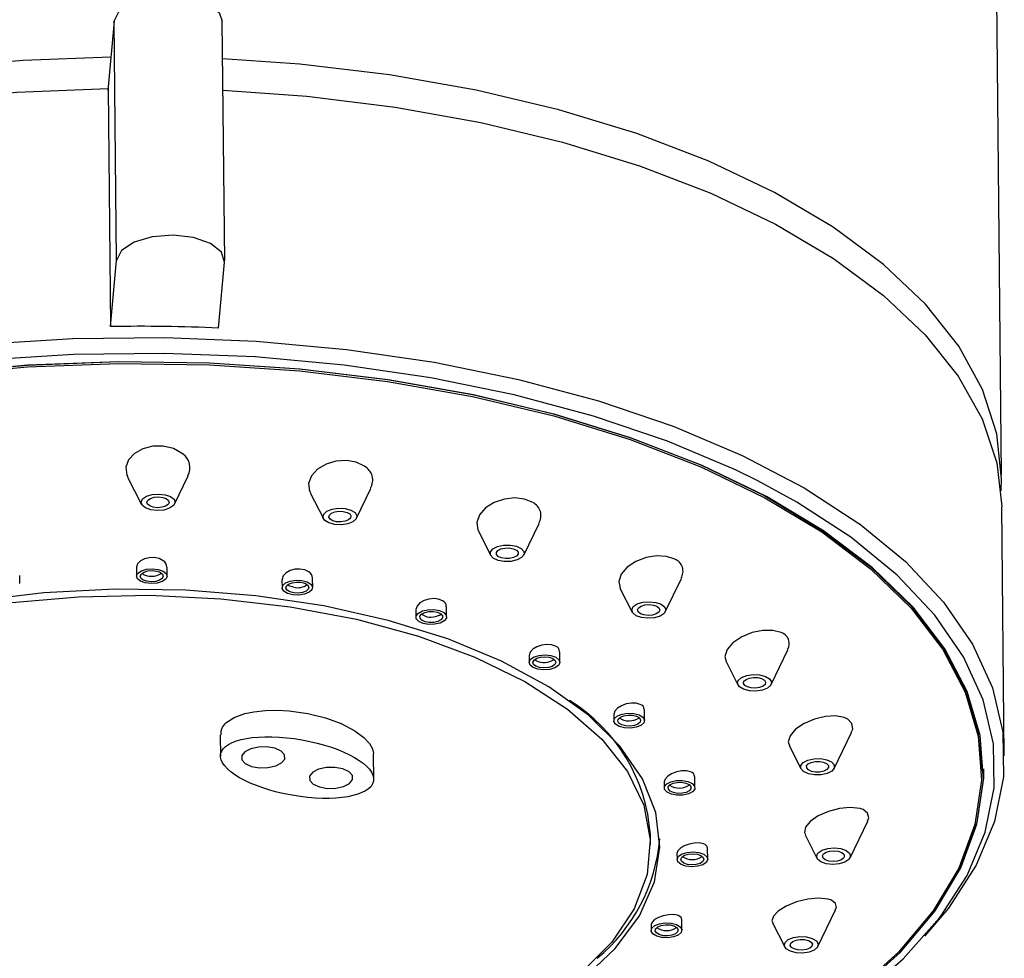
# Model space of a CAD drawing. Header units: millimetres. Extents: x 257.87 to 258.14, y 332.18 to 333.7.
# Tile 7 of 7: x 258.0418 to 258.0782, y 333.6342 to 333.6689. Entities that reach past the tile are written whole.
import ezdxf

# ---------------------------------------------------------------- set-up
doc = ezdxf.new("R2010")
doc.units = ezdxf.units.MM
doc.layers.add('SANINDUSA', color=3, linetype='Continuous')

msp = doc.modelspace()

# ---------------------------------------------------------------- linework, layer by layer
at = {"layer": 'SANINDUSA', "linetype": 'Continuous'}
for p, q in [((258.0780803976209, 333.6520816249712), (258.0778055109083, 333.679391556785)), ((258.0452588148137, 333.6688882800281), (258.0450235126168, 333.6663125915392)), ((258.0453480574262, 333.6600221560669), (258.0452588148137, 333.6688882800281)), ((258.0493459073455, 333.6600144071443), (258.0492566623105, 333.6688805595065)), ((258.0450365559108, 333.6663948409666), (258.045125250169, 333.6575831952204)), ((258.045125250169, 333.6575831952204), (258.0453480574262, 333.6600221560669)), ((258.0491211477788, 333.6575274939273), (258.0493439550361, 333.6599664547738)), ((258.0457539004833, 333.652014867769), (258.0462683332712, 333.6510038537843)), ((258.0474922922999, 333.6510162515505), (258.047996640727, 333.6520588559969)), ((258.0542207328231, 333.6504881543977), (258.0547552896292, 333.6515932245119)), ((258.0525090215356, 333.6514344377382), (258.0529967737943, 333.6504758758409)), ((258.0781848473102, 333.6417050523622), (258.0780920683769, 333.650922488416)), ((258.0587212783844, 333.6500326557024), (258.0591874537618, 333.6491165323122)), ((258.0604114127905, 333.649128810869), (258.0609772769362, 333.6502986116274)), ((258.0460793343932, 333.6486542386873), (258.0460824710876, 333.6483422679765)), ((258.0472161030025, 333.6483537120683), (258.0472128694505, 333.648675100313)), ((258.0417681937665, 333.6480821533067), (258.041765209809, 333.6483783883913)), ((258.0514640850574, 333.6482068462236), (258.0514669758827, 333.6479196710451)), ((258.0526006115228, 333.6479311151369), (258.0525971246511, 333.6482772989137)), ((258.0656424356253, 333.6470307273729), (258.0662384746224, 333.648262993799)), ((258.0639682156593, 333.6479033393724), (258.0644184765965, 333.6470184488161)), ((258.0575547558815, 333.6468433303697), (258.0575510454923, 333.6472121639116)), ((258.0564184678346, 333.6470960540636), (258.0564211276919, 333.6468318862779)), ((258.0606048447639, 333.6453975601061), (258.0606073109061, 333.6451528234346)), ((258.0617409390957, 333.6451642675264), (258.0617370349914, 333.6455522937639)), ((258.0695573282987, 333.6443369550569), (258.0701799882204, 333.6456241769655)), ((258.0608582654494, 333.6452248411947), (258.0608056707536, 333.6452590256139)), ((258.0678931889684, 333.6451897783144), (258.06833336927, 333.6443246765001)), ((258.0637379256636, 333.6432271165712), (258.0637402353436, 333.6429971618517)), ((258.0648738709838, 333.6430086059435), (258.0648698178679, 333.643411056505)), ((258.0491809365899, 333.6424756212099), (258.049188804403, 333.6416933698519)), ((258.0718892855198, 333.641231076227), (258.0725324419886, 333.6425606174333)), ((258.0702281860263, 333.6420778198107), (258.070661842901, 333.6412259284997)), ((258.0548578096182, 333.64083792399), (258.0548485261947, 333.6417600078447)), ((258.0667400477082, 333.640522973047), (258.0667359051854, 333.6409340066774)), ((258.0773406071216, 333.6411448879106), (258.0773398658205, 333.6412185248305)), ((258.0656041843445, 333.6407327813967), (258.0656064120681, 333.6405115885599)), ((258.0724793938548, 333.6379245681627), (258.0731349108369, 333.6392796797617)), ((258.0650946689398, 333.6384127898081), (258.0650909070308, 333.6387861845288)), ((258.0708143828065, 333.6387790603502), (258.0712554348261, 333.6379122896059)), ((258.0660764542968, 333.6380846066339), (258.066078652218, 333.6378655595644)), ((258.0672122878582, 333.6378769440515), (258.0672081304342, 333.6382901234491)), ((258.0712874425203, 333.6346429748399), (258.071945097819, 333.6360024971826)), ((258.0651225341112, 333.6354631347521), (258.0651247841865, 333.6352394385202)), ((258.0662584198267, 333.6352508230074), (258.0662542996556, 333.6356594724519)), ((258.0696116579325, 333.6355186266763), (258.0700634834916, 333.6346306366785))]:
    msp.add_line(p, q, dxfattribs=at)
at = {"layer": 'SANINDUSA', "linetype": 'Continuous', "flags": 128}
for points in [[(258.0452588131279, 333.6688882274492), (258.0454448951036, 333.669258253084), (258.0459068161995, 333.6695677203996), (258.0465742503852, 333.6697694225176), (258.0473455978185, 333.6698328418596), (258.0481034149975, 333.669748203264), (258.0487323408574, 333.6695283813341), (258.0491366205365, 333.6692068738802), (258.0492566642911, 333.6688805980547)], [(258.0451370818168, 333.6675557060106), (258.0418913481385, 333.6674300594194), (258.0385119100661, 333.6671277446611), (258.0352110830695, 333.6666544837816), (258.0320255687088, 333.6660156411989), (258.0289907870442, 333.6652181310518), (258.0261404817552, 333.6642710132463), (258.0235063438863, 333.6631846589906), (258.0211176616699, 333.6619712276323), (258.0190009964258, 333.660644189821), (258.0171798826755, 333.6592183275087), (258.0156745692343, 333.6577094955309), (258.014501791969, 333.6561345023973), (258.0136745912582, 333.6545107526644), (258.0132021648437, 333.652856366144), (258.0130897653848, 333.6511897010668), (258.0131113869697, 333.6508480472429)], [(258.078064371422, 333.6515019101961), (258.0780806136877, 333.6519519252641), (258.0779112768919, 333.6536152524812), (258.077382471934, 333.6552579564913), (258.0765000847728, 333.6568616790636), (258.0752739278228, 333.6584085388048), (258.0737176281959, 333.6598814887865), (258.0718484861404, 333.6612640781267), (258.0696873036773, 333.6625409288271), (258.0672580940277, 333.6636978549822), (258.0645878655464, 333.6647219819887), (258.0617063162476, 333.6656018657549), (258.0586454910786, 333.6663278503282), (258.0554394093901, 333.6668917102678), (258.0521237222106, 333.6672873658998), (258.0492706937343, 333.6674868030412)], [(258.0130953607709, 333.6502682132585), (258.0132322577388, 333.6517980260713), (258.0137194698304, 333.6534341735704), (258.0145538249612, 333.6550393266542), (258.0157262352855, 333.6565961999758), (258.017223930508, 333.6580877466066), (258.0190306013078, 333.6594976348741), (258.021126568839, 333.66081048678), (258.0234890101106, 333.6620122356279), (258.0260921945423, 333.6630895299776), (258.0289077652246, 333.6640308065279), (258.0319050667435, 333.6648256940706), (258.0350514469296, 333.6654657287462), (258.0383126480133, 333.665943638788), (258.041653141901, 333.6662545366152), (258.0450365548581, 333.666394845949)], [(258.0492823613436, 333.6663276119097), (258.0523816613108, 333.6661050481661), (258.0556569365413, 333.6657018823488), (258.0588226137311, 333.6651343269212), (258.0618442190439, 333.6644083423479), (258.0646888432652, 333.6635320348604), (258.0673254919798, 333.6625147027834), (258.0697254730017, 333.6613676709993), (258.0718626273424, 333.6601033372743), (258.0737136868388, 333.6587352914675), (258.0752584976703, 333.6572786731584), (258.0764802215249, 333.6557493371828), (258.0773655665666, 333.6541638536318), (258.0779048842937, 333.652539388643), (258.0780920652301, 333.6509224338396)], [(258.0493439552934, 333.6599664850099), (258.0492258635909, 333.6603406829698), (258.0488215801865, 333.6606621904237), (258.0481926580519, 333.6608820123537), (258.0474348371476, 333.6609666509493), (258.0466634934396, 333.6609033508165), (258.0459960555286, 333.6607016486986), (258.045534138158, 333.6603921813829), (258.0453480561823, 333.6600221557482)], [(258.0176461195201, 333.6491527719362), (258.0182912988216, 333.64967061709), (258.0202688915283, 333.6510319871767), (258.022524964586, 333.6522874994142), (258.0250348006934, 333.6534235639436), (258.0277709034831, 333.6544276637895), (258.0307032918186, 333.655288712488), (258.033799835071, 333.6559974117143), (258.0370266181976, 333.6565458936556), (258.0403482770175, 333.6569281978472), (258.0437284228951, 333.657140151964), (258.0471300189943, 333.6571794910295), (258.0505158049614, 333.6570456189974), (258.0538486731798, 333.6567400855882), (258.0570921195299, 333.6562662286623), (258.0602106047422, 333.6556292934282), (258.0631699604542, 333.6548361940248), (258.065937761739, 333.6538956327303), (258.0684836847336, 333.6528178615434), (258.0707798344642, 333.6516149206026), (258.0728010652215, 333.650299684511), (258.0728113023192, 333.6502921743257)], [(258.0690722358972, 333.6518708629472), (258.068241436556, 333.652277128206), (258.0657230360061, 333.6533432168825), (258.062985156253, 333.6542735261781), (258.0600577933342, 333.6550580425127), (258.0569730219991, 333.6556881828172), (258.0537646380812, 333.6561569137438), (258.05046779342, 333.6564591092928), (258.0471186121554, 333.6565915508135), (258.0437537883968, 333.6565526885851), (258.0404101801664, 333.6563429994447), (258.0371244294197, 333.6559648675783), (258.0339325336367, 333.6554222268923), (258.0308694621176, 333.6547212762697), (258.0279687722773, 333.6538694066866), (258.0252622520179, 333.6528762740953), (258.0227795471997, 333.6517524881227), (258.0210461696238, 333.6508109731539)], [(258.0727351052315, 333.6329858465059), (258.0743453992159, 333.6344419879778), (258.0756310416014, 333.635970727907), (258.0765774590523, 333.6375546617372), (258.0771739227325, 333.6391759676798), (258.0774136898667, 333.64081610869), (258.0772940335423, 333.6424566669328), (258.076816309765, 333.6440789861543), (258.0759859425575, 333.6456647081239), (258.0748123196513, 333.6471958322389), (258.0733087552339, 333.6486550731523), (258.0714922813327, 333.6500257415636), (258.0693834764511, 333.6512924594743), (258.0670062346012, 333.6524408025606), (258.0643874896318, 333.653457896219), (258.0615569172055, 333.65433193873), (258.0585465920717, 333.6550532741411), (258.0553906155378, 333.6556136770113), (258.0521247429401, 333.6560067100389), (258.048785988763, 333.6562280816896), (258.0454121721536, 333.6562750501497), (258.0420415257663, 333.6561473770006), (258.0387122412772, 333.6558461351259)], [(258.0387288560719, 333.6558621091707), (258.0420499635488, 333.6561625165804), (258.0454123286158, 333.6562899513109), (258.048777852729, 333.6562431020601), (258.0521084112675, 333.6560223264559), (258.0553662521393, 333.6556302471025), (258.0585144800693, 333.6550711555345), (258.0615174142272, 333.6543516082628), (258.0643410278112, 333.653479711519), (258.066953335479, 333.6524651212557), (258.0693247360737, 333.6513196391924), (258.0714283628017, 333.6500560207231), (258.0732403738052, 333.648688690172), (258.0747402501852, 333.6472330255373), (258.0759109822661, 333.6457057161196), (258.0767393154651, 333.6441239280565), (258.0772158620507, 333.6425055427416), (258.0773398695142, 333.6412185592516)], [(258.0387295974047, 333.6557884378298), (258.0420507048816, 333.6560888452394), (258.0454130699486, 333.65621627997), (258.0487785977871, 333.6561694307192), (258.0521091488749, 333.6559486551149), (258.0553669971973, 333.6555565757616), (258.0585152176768, 333.6549974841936), (258.0615181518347, 333.6542779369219), (258.0643417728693, 333.6534060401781), (258.066954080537, 333.6523914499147), (258.0693254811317, 333.6512459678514), (258.0714291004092, 333.6499823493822), (258.0732411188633, 333.648615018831), (258.0747409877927, 333.6471593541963), (258.0759117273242, 333.6456320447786), (258.0767400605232, 333.6440502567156), (258.0772166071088, 333.6424318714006), (258.0773359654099, 333.6407953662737), (258.0770967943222, 333.6391591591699), (258.0765017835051, 333.6375419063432), (258.075557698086, 333.6359618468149), (258.0742752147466, 333.6344368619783), (258.0726688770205, 333.6329842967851)], [(258.047805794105, 333.6528616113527), (258.0474523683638, 333.6530687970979), (258.0470737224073, 333.6531573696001), (258.0466840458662, 333.6531522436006), (258.0463197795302, 333.6530602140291), (258.0460122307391, 333.6528905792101), (258.0457916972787, 333.6526565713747), (258.0456876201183, 333.6523786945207), (258.0457216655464, 333.6520877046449), (258.0457653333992, 333.65202142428)], [(258.0545175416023, 333.6524149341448), (258.0542134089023, 333.6525614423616), (258.0538455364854, 333.6526259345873), (258.053460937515, 333.6526013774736), (258.0530947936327, 333.652492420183), (258.0527805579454, 333.6523069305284), (258.0525537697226, 333.6520592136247), (258.0524481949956, 333.6517740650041), (258.0524851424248, 333.6514868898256), (258.0525184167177, 333.6514399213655)], [(258.0758388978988, 333.6357647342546), (258.0768076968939, 333.6372730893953), (258.0774811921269, 333.6388816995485), (258.0778063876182, 333.640513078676), (258.0777797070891, 333.6421494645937), (258.077401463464, 333.6437727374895), (258.0766757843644, 333.6453651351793), (258.0756106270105, 333.6469093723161), (258.0742176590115, 333.6483884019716), (258.0725121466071, 333.6497861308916), (258.0705127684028, 333.6510870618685), (258.0690722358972, 333.6518708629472)], [(258.046851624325, 333.6507758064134), (258.0466130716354, 333.650802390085), (258.0464150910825, 333.6508716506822), (258.0462878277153, 333.6509728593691), (258.0462506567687, 333.6510906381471), (258.0463092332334, 333.651207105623), (258.0464546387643, 333.6513044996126), (258.0466647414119, 333.6513680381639), (258.0469075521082, 333.6513879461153), (258.0471461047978, 333.6513613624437), (258.0473440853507, 333.6512921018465), (258.0474713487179, 333.6511908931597), (258.0475085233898, 333.6510731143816), (258.0474499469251, 333.6509566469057), (258.0473045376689, 333.6508592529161), (258.0470944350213, 333.6507957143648), (258.046851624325, 333.6507758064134)], [(258.0468613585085, 333.6508823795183), (258.0467058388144, 333.6508996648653), (258.0465767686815, 333.650944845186), (258.0464938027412, 333.6510107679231), (258.0464695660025, 333.6510876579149), (258.0465077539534, 333.6511634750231), (258.0466025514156, 333.6512270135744), (258.0467395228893, 333.6512684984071), (258.0468978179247, 333.6512814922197), (258.0470533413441, 333.6512640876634), (258.0471824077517, 333.6512189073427), (258.0472653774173, 333.6511529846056), (258.0472896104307, 333.6510762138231), (258.0472514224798, 333.6510002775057), (258.0471566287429, 333.6509367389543), (258.0470196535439, 333.6508953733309), (258.0468613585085, 333.6508823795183)], [(258.0607393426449, 333.6510758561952), (258.0604374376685, 333.6511997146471), (258.060074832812, 333.6512419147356), (258.0596909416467, 333.6511987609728), (258.0593197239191, 333.6510731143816), (258.058998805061, 333.6508729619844), (258.0587691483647, 333.6506157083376), (258.0586667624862, 333.6503311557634), (258.0587092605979, 333.6500578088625), (258.0587265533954, 333.6500358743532)], [(258.0534182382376, 333.6502604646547), (258.0532029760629, 333.6503163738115), (258.0530493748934, 333.650408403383), (258.0529808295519, 333.6505226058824), (258.0530077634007, 333.6506415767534), (258.0531260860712, 333.6507471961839), (258.0533177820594, 333.65082337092), (258.0535536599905, 333.6508585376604), (258.0537978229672, 333.6508473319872), (258.0540130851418, 333.6507914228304), (258.0541666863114, 333.6506992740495), (258.0542352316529, 333.6505851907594), (258.0542082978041, 333.6504662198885), (258.0540899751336, 333.6503606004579), (258.0538982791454, 333.6502844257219), (258.0536624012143, 333.6502492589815), (258.0534182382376, 333.6502604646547)], [(258.0534843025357, 333.6503626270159), (258.0533439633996, 333.6503989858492), (258.0532438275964, 333.6504590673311), (258.0531991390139, 333.6505334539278), (258.0532167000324, 333.6506110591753), (258.0532938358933, 333.6506798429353), (258.0534188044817, 333.6507295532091), (258.0535725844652, 333.6507524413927), (258.0537317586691, 333.650745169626), (258.0538720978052, 333.6507086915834), (258.0539722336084, 333.6506487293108), (258.0540169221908, 333.6505742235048), (258.0539993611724, 333.6504967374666), (258.0539222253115, 333.6504278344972), (258.0537972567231, 333.6503782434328), (258.0536434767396, 333.6503552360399), (258.0534843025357, 333.6503626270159)], [(258.0728113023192, 333.6502921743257), (258.0745252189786, 333.6488866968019), (258.0759334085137, 333.6473915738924), (258.0770102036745, 333.6458304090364), (258.0777438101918, 333.644220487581), (258.0781261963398, 333.6425794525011), (258.078153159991, 333.6409253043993), (258.0778244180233, 333.639276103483), (258.0771435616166, 333.6376498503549), (258.0761180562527, 333.6360644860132), (258.0752375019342, 333.6350273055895)], [(258.0594600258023, 333.6489337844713), (258.0592827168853, 333.6490150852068), (258.05918396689, 333.6491238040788), (258.0591788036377, 333.6492431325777), (258.0592680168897, 333.6493551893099), (258.0594380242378, 333.6494426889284), (258.0596629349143, 333.6494923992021), (258.0599085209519, 333.6494968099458), (258.0601373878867, 333.6494552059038), (258.0603146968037, 333.6493739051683), (258.060413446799, 333.6492653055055), (258.0604186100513, 333.6491458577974), (258.0603293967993, 333.6490339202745), (258.0601593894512, 333.6489463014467), (258.0599344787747, 333.648896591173), (258.0596888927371, 333.6488921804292), (258.0594600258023, 333.6489337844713)], [(258.0595779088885, 333.6490245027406), (258.0594623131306, 333.6490775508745), (258.0593979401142, 333.6491483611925), (258.0593945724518, 333.6492262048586), (258.0594527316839, 333.6492992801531), (258.0595635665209, 333.6493562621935), (258.059710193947, 333.6493888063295), (258.0598702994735, 333.6493916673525), (258.0600195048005, 333.6493644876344), (258.0601351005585, 333.6493114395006), (258.0601994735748, 333.6492406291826), (258.0602028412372, 333.6491627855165), (258.0601446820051, 333.6490898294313), (258.0600338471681, 333.6490327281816), (258.059887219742, 333.6490003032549), (258.0597271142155, 333.6489974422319), (258.0595779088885, 333.6490245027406)], [(258.0470668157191, 333.6489207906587), (258.046919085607, 333.6489957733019), (258.0467401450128, 333.6490341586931), (258.0465524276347, 333.6490315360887), (258.0463762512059, 333.6489890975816), (258.0462290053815, 333.6489114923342), (258.0461262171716, 333.6488058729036), (258.0460807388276, 333.6486829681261), (258.0460851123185, 333.6486544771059)], [(258.0659927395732, 333.648978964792), (258.0656881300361, 333.6490791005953), (258.0653254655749, 333.6490986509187), (258.0649375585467, 333.6490358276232), (258.0645600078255, 333.6488930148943), (258.0642361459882, 333.6486799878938), (258.0640112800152, 333.6484193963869), (258.0639198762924, 333.6481452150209), (258.063970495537, 333.6479042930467)], [(258.0466241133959, 333.648072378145), (258.0464093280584, 333.6480963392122), (258.0462310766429, 333.6481586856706), (258.0461164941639, 333.6482497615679), (258.0460830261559, 333.6483558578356), (258.0461357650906, 333.6484607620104), (258.0462666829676, 333.6485483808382), (258.0464558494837, 333.6486056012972), (258.0466744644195, 333.6486236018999), (258.046889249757, 333.6485995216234), (258.0470675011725, 333.6485372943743), (258.0471820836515, 333.6484460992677), (258.0472155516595, 333.6483401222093), (258.0471628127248, 333.6482352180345), (258.0470318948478, 333.6481474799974), (258.0468427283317, 333.6480903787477), (258.0466241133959, 333.648072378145)], [(258.0524531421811, 333.6485126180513), (258.0523071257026, 333.6485803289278), (258.0521304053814, 333.6486112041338), (258.051944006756, 333.6486016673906), (258.0517670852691, 333.6485532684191), (258.0516175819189, 333.6484704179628), (258.0515124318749, 333.6483607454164), (258.0514656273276, 333.6482361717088), (258.0514700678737, 333.6482070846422)], [(258.0466303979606, 333.6481411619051), (258.0464692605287, 333.6481591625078), (258.0463355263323, 333.6482060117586), (258.0462495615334, 333.6482743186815), (258.0462244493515, 333.6483539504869), (258.046264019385, 333.648432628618), (258.046362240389, 333.6484983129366), (258.0465041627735, 333.6485412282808), (258.0466681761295, 333.6485546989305), (258.0468293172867, 333.6485366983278), (258.0469630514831, 333.6484899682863), (258.047049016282, 333.6484216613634), (258.0470741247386, 333.648342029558), (258.0470345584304, 333.6482633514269), (258.0469363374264, 333.648197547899), (258.0467944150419, 333.6481546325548), (258.0466303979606, 333.6481411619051)], [(258.0518629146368, 333.6476612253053), (258.0516690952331, 333.6477115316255), (258.0515308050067, 333.6477945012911), (258.051469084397, 333.6478972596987), (258.0514933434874, 333.64800442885), (258.0515998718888, 333.6480994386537), (258.0517724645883, 333.6481681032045), (258.0519848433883, 333.6481996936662), (258.0522046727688, 333.6481895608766), (258.0523984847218, 333.6481392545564), (258.0525367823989, 333.6480564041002), (258.052598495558, 333.6479535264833), (258.0525742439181, 333.6478464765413), (258.0524677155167, 333.6477513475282), (258.0522951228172, 333.6476828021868), (258.0520827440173, 333.647651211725), (258.0518629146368, 333.6476612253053)], [(258.0625808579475, 333.6334234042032), (258.0637953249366, 333.634570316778), (258.0646871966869, 333.6357833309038), (258.0652405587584, 333.6370408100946), (258.0654455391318, 333.6383202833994), (258.0652984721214, 333.6395989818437), (258.0648019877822, 333.6408540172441), (258.0639649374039, 333.6420630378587), (258.0628022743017, 333.6432044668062), (258.0613347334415, 333.6442578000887), (258.0595885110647, 333.645204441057), (258.0575947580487, 333.646027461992), (258.0553890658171, 333.6467120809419), (258.0530107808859, 333.6472461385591), (258.0505023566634, 333.6476200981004), (258.0479085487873, 333.6478272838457), (258.0452756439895, 333.6478640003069), (258.0426506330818, 333.6477295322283), (258.040080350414, 333.6474263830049)], [(258.0519055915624, 333.6477272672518), (258.0517601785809, 333.6477649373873), (258.0516564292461, 333.6478271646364), (258.0516101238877, 333.6479042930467), (258.0516283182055, 333.6479846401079), (258.0517082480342, 333.6480560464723), (258.0518377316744, 333.6481074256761), (258.051997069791, 333.6481311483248), (258.0521619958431, 333.6481236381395), (258.052307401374, 333.6480858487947), (258.0524111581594, 333.6480237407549), (258.0524574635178, 333.6479464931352), (258.0524392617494, 333.6478661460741), (258.0523593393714, 333.6477948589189), (258.0522298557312, 333.6477433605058), (258.0520705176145, 333.6477196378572), (258.0519055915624, 333.6477272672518)], [(258.0519034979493, 333.6479355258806), (258.0517580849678, 333.6479733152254), (258.0516653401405, 333.6480258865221)], [(258.0413244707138, 333.6473624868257), (258.0439351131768, 333.6475880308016), (258.046578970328, 333.6476390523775), (258.0492067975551, 333.6475145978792), (258.0517696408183, 333.6472169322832), (258.054219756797, 333.6467515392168), (258.0565115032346, 333.6461272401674), (258.0586021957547, 333.6453557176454), (258.0604528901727, 333.644451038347), (258.0620291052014, 333.6434303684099), (258.0633014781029, 333.6423125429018), (258.0642463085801, 333.6411185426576), (258.0648460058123, 333.6398703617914), (258.0650893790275, 333.6385914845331), (258.0649719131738, 333.6373056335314), (258.0644957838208, 333.6360367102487), (258.0636698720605, 333.6348084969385), (258.0625095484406, 333.6336437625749)], [(258.0574051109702, 333.6474361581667), (258.0572588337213, 333.6474950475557), (258.0570829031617, 333.6475168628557), (258.0568968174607, 333.6474993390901), (258.0567190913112, 333.6474440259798), (258.056568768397, 333.6473558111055), (258.056464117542, 333.6472431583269), (258.056419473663, 333.647119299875), (258.056423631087, 333.6470964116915)], [(258.0566830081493, 333.6466028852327), (258.0565233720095, 333.6466760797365), (258.0564344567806, 333.6467738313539), (258.0564298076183, 333.6468813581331), (258.0565101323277, 333.6469822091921), (258.0566631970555, 333.6470610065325), (258.0568657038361, 333.6471058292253), (258.0570868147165, 333.6471097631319), (258.0572928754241, 333.647072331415), (258.0574525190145, 333.6469991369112), (258.0575414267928, 333.6469012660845), (258.0575460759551, 333.6467937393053), (258.0574657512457, 333.6466930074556), (258.0573126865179, 333.6466140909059), (258.0571101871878, 333.6465693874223), (258.0568890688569, 333.6465653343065), (258.0566830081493, 333.6466028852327)], [(258.0645652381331, 333.646886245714), (258.064437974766, 333.6469874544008), (258.0644007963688, 333.6471052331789), (258.0644593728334, 333.6472217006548), (258.0646047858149, 333.6473190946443), (258.0648148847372, 333.6473826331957), (258.0650576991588, 333.647402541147), (258.0652962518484, 333.6473758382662), (258.065494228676, 333.6473066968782), (258.0656214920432, 333.6472054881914), (258.0656586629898, 333.6470877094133), (258.0656000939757, 333.6469712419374), (258.0654546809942, 333.6468738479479), (258.065244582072, 333.6468103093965), (258.0650017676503, 333.6467902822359), (258.0647632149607, 333.6468169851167), (258.0645652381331, 333.646886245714)], [(258.0647269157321, 333.6469593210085), (258.0646439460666, 333.6470253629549), (258.0646197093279, 333.6471021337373), (258.064657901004, 333.6471780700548), (258.0647526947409, 333.6472416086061), (258.0648896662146, 333.6472829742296), (258.06504796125, 333.6472959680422), (258.0652034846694, 333.6472786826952), (258.0653325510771, 333.6472335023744), (258.0654155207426, 333.6471675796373), (258.0654397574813, 333.6470906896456), (258.0654015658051, 333.6470147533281), (258.0653067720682, 333.6469513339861), (258.0651698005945, 333.6469098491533), (258.0650115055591, 333.6468968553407), (258.0648559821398, 333.646914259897), (258.0647269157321, 333.6469593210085)], [(258.0567591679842, 333.6466615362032), (258.0566393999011, 333.6467163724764), (258.056572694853, 333.6467898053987), (258.0565692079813, 333.6468703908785), (258.0566294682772, 333.6469460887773), (258.0567443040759, 333.6470052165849), (258.0568962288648, 333.6470388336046), (258.0570621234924, 333.6470418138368), (258.0572167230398, 333.6470136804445), (258.0573364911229, 333.646958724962), (258.057403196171, 333.6468854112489), (258.0574066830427, 333.6468047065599), (258.0573464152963, 333.6467291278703), (258.0572315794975, 333.6466700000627), (258.0570796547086, 333.6466363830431), (258.056913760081, 333.6466334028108), (258.0567591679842, 333.6466615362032)], [(258.0567570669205, 333.646869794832), (258.0566372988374, 333.6469246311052), (258.0566194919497, 333.6469379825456)], [(258.0699260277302, 333.6462630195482), (258.0696164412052, 333.6463418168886), (258.0692495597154, 333.64634157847), (258.0688540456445, 333.6462618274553), (258.0684700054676, 333.6461055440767), (258.0681466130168, 333.6458867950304), (258.0679307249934, 333.6456327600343), (258.0678514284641, 333.6453788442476), (258.0679018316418, 333.6451934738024)], [(258.0615881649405, 333.6457623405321), (258.0614404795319, 333.6458120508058), (258.0612640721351, 333.6458249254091), (258.0610771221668, 333.6457996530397), (258.0608983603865, 333.6457381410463), (258.0607482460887, 333.6456457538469), (258.0606459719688, 333.6455325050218), (258.060605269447, 333.6454124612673), (258.0606085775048, 333.6453977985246)], [(258.0607559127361, 333.6449692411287), (258.0606413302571, 333.6450604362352), (258.0606078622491, 333.6451665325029), (258.0606605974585, 333.6452713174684), (258.0607915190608, 333.6453590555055), (258.0609806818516, 333.6454162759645), (258.061199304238, 333.645434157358), (258.0614140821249, 333.6454101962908), (258.0615923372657, 333.6453478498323), (258.0617069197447, 333.6452567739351), (258.0617403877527, 333.6451506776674), (258.0616876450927, 333.6450457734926), (258.061556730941, 333.6449581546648), (258.0613675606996, 333.6449009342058), (258.0611489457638, 333.6448829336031), (258.0609341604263, 333.6449070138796), (258.0607559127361, 333.6449692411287)], [(258.0608603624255, 333.6450165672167), (258.0607743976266, 333.6450848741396), (258.06074928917, 333.645164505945), (258.0607888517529, 333.6452431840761), (258.0608870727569, 333.6453089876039), (258.0610289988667, 333.6453519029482), (258.061193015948, 333.6453653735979), (258.0613541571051, 333.6453473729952), (258.0614878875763, 333.6453006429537), (258.0615738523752, 333.6452322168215), (258.0615989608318, 333.6451527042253), (258.0615593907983, 333.6450740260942), (258.0614611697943, 333.6450082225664), (258.061319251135, 333.6449653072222), (258.0611552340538, 333.6449518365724), (258.0609940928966, 333.6449698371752), (258.0608603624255, 333.6450165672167)], [(258.068385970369, 333.6442572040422), (258.068317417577, 333.6443714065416), (258.0683443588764, 333.6444903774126), (258.0684626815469, 333.6445959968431), (258.0686543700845, 333.6446721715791), (258.0688902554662, 333.6447072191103), (258.0691344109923, 333.6446960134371), (258.0693496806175, 333.6446401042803), (258.0695032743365, 333.6445480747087), (258.0695718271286, 333.6444338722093), (258.0695448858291, 333.6443149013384), (258.0694265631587, 333.6442094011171), (258.0692348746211, 333.6441331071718), (258.0689989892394, 333.6440980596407), (258.0687548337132, 333.6441092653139), (258.068539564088, 333.6441651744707), (258.068385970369, 333.6442572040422)], [(258.0685804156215, 333.6443078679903), (258.068535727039, 333.644382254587), (258.0685532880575, 333.6444598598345), (258.068630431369, 333.6445286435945), (258.0687553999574, 333.6445783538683), (258.0689091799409, 333.6446012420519), (258.0690683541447, 333.6445939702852), (258.0692086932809, 333.6445574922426), (258.0693088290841, 333.6444974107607), (258.0693535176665, 333.644423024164), (258.069335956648, 333.6443454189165), (258.0692588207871, 333.6442766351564), (258.0691338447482, 333.6442269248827), (258.0689800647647, 333.6442040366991), (258.0688208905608, 333.6442113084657), (258.0686805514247, 333.6442477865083), (258.0685804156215, 333.6443078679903)], [(258.0647180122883, 333.6436046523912), (258.0645682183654, 333.6436456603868), (258.0643902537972, 333.6436504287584), (258.0642015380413, 333.6436185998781), (258.0640218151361, 333.6435523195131), (258.0638729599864, 333.6434582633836), (258.0637742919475, 333.6433476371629), (258.06373800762, 333.6432343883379), (258.0637399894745, 333.6432272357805)], [(258.0493864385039, 333.6429163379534), (258.0496927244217, 333.6431210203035), (258.0500871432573, 333.6432639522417), (258.050420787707, 333.6433335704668), (258.0508597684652, 333.6433795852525), (258.0512996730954, 333.6433864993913), (258.0517323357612, 333.6433615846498), (258.0524240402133, 333.6432626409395), (258.0530690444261, 333.6431034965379), (258.0536552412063, 333.6428911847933), (258.0541609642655, 333.6426305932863), (258.054497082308, 333.6423823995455), (258.0547009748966, 333.6421590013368), (258.0548080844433, 333.641964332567), (258.0548470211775, 333.6417952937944), (258.0548391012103, 333.6417606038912)], [(258.0638040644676, 333.6428718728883), (258.0637423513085, 333.6429747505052), (258.0637666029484, 333.6430818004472), (258.0638731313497, 333.6431769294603), (258.0640457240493, 333.6432454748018), (258.0642581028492, 333.6432770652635), (258.0644779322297, 333.6432670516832), (258.0646717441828, 333.643216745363), (258.0648100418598, 333.6431337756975), (258.0648717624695, 333.6430310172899), (258.064847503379, 333.6429238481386), (258.0647409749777, 333.6428288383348), (258.0645683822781, 333.642760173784), (258.0643560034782, 333.6427285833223), (258.0641361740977, 333.6427387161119), (258.0639423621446, 333.6427890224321), (258.0638040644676, 333.6428718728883)], [(258.063929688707, 333.6429045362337), (258.0638833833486, 333.6429817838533), (258.0639015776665, 333.6430621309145), (258.0639815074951, 333.6431334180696), (258.0641109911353, 333.6431849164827), (258.0642703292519, 333.6432086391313), (258.064435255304, 333.6432010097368), (258.064580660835, 333.643163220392), (258.0646844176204, 333.6431011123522), (258.0647307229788, 333.6430239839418), (258.0647125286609, 333.6429436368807), (258.0646325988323, 333.6428722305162), (258.0645031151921, 333.6428208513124), (258.0643437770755, 333.6427971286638), (258.0641788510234, 333.642804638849), (258.0640334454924, 333.6428424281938), (258.063929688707, 333.6429045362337)], [(258.0722633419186, 333.6431169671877), (258.0719453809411, 333.6431752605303), (258.0715699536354, 333.6431572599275), (258.0711651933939, 333.6430630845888), (258.0707778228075, 333.6428985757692), (258.0704612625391, 333.6426826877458), (258.0702595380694, 333.6424451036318), (258.0701935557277, 333.6422181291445), (258.0702407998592, 333.6420836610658)], [(258.0725192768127, 333.6425668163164), (258.0725775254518, 333.6426923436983), (258.0725500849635, 333.6428967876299), (258.0723994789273, 333.6430531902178), (258.0722633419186, 333.6431169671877)], [(258.051449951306, 333.6414392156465), (258.0515643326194, 333.6415828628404), (258.0515577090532, 333.6417359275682), (258.0514311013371, 333.6418751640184), (258.051203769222, 333.6419794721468), (258.0509103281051, 333.6420328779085), (258.050595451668, 333.6420271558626), (258.050307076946, 333.6419633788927), (258.0500891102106, 333.6418512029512), (258.0499747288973, 333.6417075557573), (258.0499813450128, 333.6415544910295), (258.0501079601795, 333.6414152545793), (258.0503352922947, 333.641310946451), (258.0506287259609, 333.6412575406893), (258.0509436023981, 333.6412632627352), (258.0512319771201, 333.6413270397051), (258.051449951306, 333.6414392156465)], [(258.0706618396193, 333.6412259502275), (258.0706566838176, 333.6413452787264), (258.070745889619, 333.6414573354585), (258.0709158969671, 333.6415448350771), (258.0711408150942, 333.6415946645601), (258.0713864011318, 333.6415990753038), (258.0716152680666, 333.6415573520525), (258.071792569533, 333.641476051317), (258.0718913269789, 333.6413674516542), (258.0718964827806, 333.6412480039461), (258.0718072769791, 333.6411360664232), (258.0716372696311, 333.6410484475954), (258.071412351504, 333.6409987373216), (258.0711667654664, 333.6409943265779), (258.0709378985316, 333.64103593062), (258.0707605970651, 333.6411173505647), (258.0706618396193, 333.6412259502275)], [(258.0708758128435, 333.6412505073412), (258.0708724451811, 333.6413283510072), (258.0709306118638, 333.6414014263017), (258.0710414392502, 333.6414585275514), (258.0711880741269, 333.6414909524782), (258.0713481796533, 333.6414938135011), (258.0714973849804, 333.6414666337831), (258.0716129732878, 333.6414135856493), (258.0716773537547, 333.6413427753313), (258.0716807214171, 333.6412649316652), (258.0716225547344, 333.64119197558), (258.071511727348, 333.6411348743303), (258.0713650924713, 333.6411024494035), (258.0712049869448, 333.6410995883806), (258.0710557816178, 333.6411267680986), (258.0709401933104, 333.6411796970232), (258.0708758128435, 333.6412505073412)], [(258.0774178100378, 333.6412192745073), (258.0774131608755, 333.6408689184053), (258.0771733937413, 333.6392287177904), (258.0765769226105, 333.6376074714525), (258.0756305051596, 333.6360235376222), (258.0743448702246, 333.634494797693), (258.0727345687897, 333.6330386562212), (258.0708178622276, 333.6316715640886), (258.0686164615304, 333.6304090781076), (258.0661553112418, 333.6292654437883), (258.0634622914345, 333.6282536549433), (258.0605679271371, 333.6273850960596), (258.0575049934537, 333.626669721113), (258.0543082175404, 333.6261155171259), (258.0519044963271, 333.6258158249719)], [(258.0539633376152, 333.6406784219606), (258.0540777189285, 333.6408220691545), (258.0540711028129, 333.6409751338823), (258.0539444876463, 333.6411143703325), (258.0537171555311, 333.6412186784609), (258.0534237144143, 333.6412720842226), (258.0531088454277, 333.6412663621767), (258.0528204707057, 333.6412025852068), (258.0526024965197, 333.6410904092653), (258.0524881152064, 333.6409467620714), (258.052494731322, 333.6407936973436), (258.0526213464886, 333.6406544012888), (258.0528486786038, 333.6405500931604), (258.0531421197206, 333.6404967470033), (258.0534569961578, 333.6405024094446), (258.0537453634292, 333.6405661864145), (258.0539633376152, 333.6406784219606)], [(258.0665821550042, 333.6411099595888), (258.0664302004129, 333.6411433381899), (258.066250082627, 333.6411417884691), (258.066059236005, 333.6411054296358), (258.0658789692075, 333.6410371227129), (258.0657320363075, 333.6409446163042), (258.0656370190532, 333.6408395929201), (258.0656041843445, 333.6407351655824), (258.065604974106, 333.6407327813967)], [(258.0656197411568, 333.6404535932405), (258.065615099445, 333.6405610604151), (258.0656954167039, 333.640661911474), (258.0658484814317, 333.6407407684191), (258.0660509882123, 333.6407854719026), (258.0662720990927, 333.6407895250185), (258.0664781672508, 333.6407519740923), (258.0666378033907, 333.6406787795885), (258.0667267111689, 333.6405809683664), (258.0667313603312, 333.6404735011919), (258.0666510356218, 333.6403726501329), (258.066497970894, 333.6402937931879), (258.066295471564, 333.6402490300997), (258.066074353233, 333.6402450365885), (258.0658682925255, 333.64028252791), (258.0657086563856, 333.6403557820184), (258.0656197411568, 333.6404535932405)], [(258.0657579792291, 333.640469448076), (258.0657544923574, 333.6405501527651), (258.0658147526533, 333.6406257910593), (258.065929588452, 333.6406849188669), (258.0660815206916, 333.6407184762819), (258.0662474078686, 333.6407214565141), (258.0664020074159, 333.6406933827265), (258.066521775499, 333.640638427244), (258.0665884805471, 333.6405650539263), (258.0665919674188, 333.6404844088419), (258.066531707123, 333.6404087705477), (258.0664168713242, 333.64034964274), (258.0662649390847, 333.6403160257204), (258.0660990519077, 333.6403130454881), (258.0659444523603, 333.6403411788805), (258.0658246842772, 333.6403960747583), (258.0657579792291, 333.640469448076)], [(258.0728564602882, 333.6397512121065), (258.0724826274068, 333.6397949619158), (258.0720934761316, 333.6397563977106), (258.0716809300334, 333.6396470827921), (258.0713007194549, 333.6394781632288), (258.0710057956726, 333.6392727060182), (258.0708311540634, 333.6390594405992), (258.0707881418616, 333.6388636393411), (258.0708286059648, 333.6387863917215)], [(258.0731231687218, 333.6392851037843), (258.0731752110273, 333.6394118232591), (258.0731294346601, 333.6395844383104), (258.0729643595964, 333.6397120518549), (258.0728564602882, 333.6397512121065)], [(258.0670541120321, 333.6384482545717), (258.0669005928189, 333.6384758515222), (258.0667183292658, 333.6384704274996), (258.0665256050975, 333.6384322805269), (258.0663453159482, 333.6383652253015), (258.0662003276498, 333.6382776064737), (258.0661078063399, 333.638180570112), (258.0660764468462, 333.6380857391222), (258.0660768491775, 333.6380846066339)], [(258.0672012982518, 333.6382898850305), (258.0671933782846, 333.6383488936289), (258.067122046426, 333.63841833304), (258.0670541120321, 333.6384482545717)], [(258.0660792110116, 333.6378791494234), (258.066131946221, 333.6379839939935), (258.0662628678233, 333.6380717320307), (258.0664520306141, 333.638128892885), (258.0666706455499, 333.6381468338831), (258.0668854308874, 333.6381228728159), (258.0670636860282, 333.6380605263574), (258.0671782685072, 333.6379694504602), (258.0672117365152, 333.6378633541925), (258.0671589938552, 333.6377585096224), (258.0670280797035, 333.6376707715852), (258.0668389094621, 333.6376136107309), (258.0666202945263, 333.6375956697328), (258.0664055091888, 333.6376196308), (258.0662272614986, 333.6376819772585), (258.0661126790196, 333.6377730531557), (258.0660792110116, 333.6378791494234)], [(258.0662206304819, 333.6378771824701), (258.0662602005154, 333.6379558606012), (258.0663584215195, 333.638021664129), (258.0665003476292, 333.6380645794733), (258.0666643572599, 333.638078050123), (258.0668254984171, 333.6380600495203), (258.0669592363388, 333.6380132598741), (258.0670452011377, 333.6379448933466), (258.0670703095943, 333.6378653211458), (258.0670307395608, 333.6377866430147), (258.0669325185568, 333.6377208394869), (258.0667905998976, 333.6376779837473), (258.0666265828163, 333.6376645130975), (258.0664654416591, 333.6376825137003), (258.066331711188, 333.6377292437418), (258.0662457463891, 333.6377976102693), (258.0662206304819, 333.6378771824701)], [(258.0712377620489, 333.637999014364), (258.0712963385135, 333.6381154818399), (258.0714417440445, 333.6382128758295), (258.0716518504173, 333.6382764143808), (258.0718946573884, 333.6382963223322), (258.0721332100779, 333.638269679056), (258.0723311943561, 333.6382004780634), (258.0724584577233, 333.6380992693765), (258.0724956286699, 333.6379814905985), (258.0724370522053, 333.6378650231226), (258.0722916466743, 333.6377675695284), (258.0720815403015, 333.6377040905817), (258.0718387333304, 333.6376841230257), (258.0716001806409, 333.6377107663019), (258.0714021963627, 333.6377799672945), (258.0712749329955, 333.6378811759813), (258.0712377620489, 333.637999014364)], [(258.071456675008, 333.6379959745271), (258.0714948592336, 333.6380719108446), (258.0715896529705, 333.6381353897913), (258.0717266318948, 333.6381768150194), (258.0718849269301, 333.638189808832), (258.0720404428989, 333.6381724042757), (258.0721695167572, 333.6381272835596), (258.0722524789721, 333.6380613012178), (258.0722767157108, 333.6379845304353), (258.0722385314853, 333.6379085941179), (258.0721437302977, 333.6378451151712), (258.072006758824, 333.6378036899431), (258.0718484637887, 333.6377906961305), (258.0716929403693, 333.6378080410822), (258.0715638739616, 333.6378531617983), (258.0714809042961, 333.63791914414), (258.071456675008, 333.6379959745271)], [(258.07166933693, 333.6363957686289), (258.0713110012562, 333.6364315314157), (258.0709169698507, 333.6363946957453), (258.0705002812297, 333.6362936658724), (258.0701189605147, 333.6361410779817), (258.0698233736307, 333.6359592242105), (258.0696434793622, 333.6357720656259), (258.0695893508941, 333.6355992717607), (258.0696256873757, 333.6355257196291)], [(258.0719333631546, 333.6360082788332), (258.071974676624, 333.63608767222), (258.0719419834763, 333.6362412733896), (258.071787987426, 333.6363565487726), (258.07166933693, 333.6363957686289)], [(258.0661018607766, 333.6358012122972), (258.0659478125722, 333.6358252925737), (258.0657639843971, 333.6358187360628), (258.0655701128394, 333.6357820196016), (258.065390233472, 333.6357194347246), (258.0652465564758, 333.6356392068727), (258.0651546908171, 333.635551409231), (258.0651225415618, 333.6354657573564), (258.0651235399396, 333.6354631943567)], [(258.0446503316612, 333.6253257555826), (258.0476275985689, 333.6253688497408), (258.0509711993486, 333.6255785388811), (258.0542569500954, 333.6259567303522), (258.0574488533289, 333.6264993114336), (258.0605119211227, 333.6272003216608), (258.063412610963, 333.6280520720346), (258.0661191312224, 333.6290453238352), (258.0686018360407, 333.6301690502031), (258.070833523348, 333.6314110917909), (258.072789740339, 333.6327576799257), (258.0744490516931, 333.6341942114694), (258.0757932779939, 333.6357048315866), (258.0758388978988, 333.6357647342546)], [(258.0651511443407, 333.6353240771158), (258.0652576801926, 333.6354191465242), (258.0654302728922, 333.6354877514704), (258.0656426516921, 333.6355194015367), (258.0658624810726, 333.6355092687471), (258.0660562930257, 333.6354589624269), (258.0661945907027, 333.6353761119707), (258.0662563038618, 333.6352732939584), (258.0662320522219, 333.6351661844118), (258.0661255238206, 333.6350711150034), (258.065952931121, 333.6350025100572), (258.0657405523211, 333.6349708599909), (258.0655207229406, 333.6349809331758), (258.065326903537, 333.6350312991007), (258.0651886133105, 333.6351141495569), (258.0651268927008, 333.6352169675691), (258.0651511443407, 333.6353240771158)], [(258.0652861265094, 333.6353043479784), (258.065366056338, 333.6353756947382), (258.0654955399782, 333.6354271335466), (258.0656548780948, 333.6354509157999), (258.0658198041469, 333.6354432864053), (258.0659652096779, 333.6354055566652), (258.0660689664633, 333.6353433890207), (258.0661152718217, 333.6352662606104), (258.0660970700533, 333.6351859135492), (258.0660171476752, 333.6351145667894), (258.065887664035, 333.6350630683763), (258.0657283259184, 333.6350393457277), (258.0655633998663, 333.6350469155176), (258.0654179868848, 333.6350847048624), (258.06531423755, 333.6351468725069), (258.0652679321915, 333.6352240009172), (258.0652861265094, 333.6353043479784)], [(258.0662473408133, 333.6356592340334), (258.0662406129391, 333.635710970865), (258.0661705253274, 333.6357739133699), (258.0661018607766, 333.6358012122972)], [(258.0700744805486, 333.634796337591), (258.070192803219, 333.6349019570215), (258.0703844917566, 333.6349781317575), (258.0706203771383, 333.6350132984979), (258.0708645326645, 333.6350020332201), (258.0710797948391, 333.6349461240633), (258.0712333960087, 333.6348540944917), (258.0713019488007, 333.6347398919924), (258.0712750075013, 333.6346209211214), (258.0711566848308, 333.6345153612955), (258.0709649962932, 333.6344391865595), (258.0707291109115, 333.634404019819), (258.0704849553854, 333.6344152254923), (258.0702696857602, 333.6344711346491), (258.0701160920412, 333.6345631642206), (258.0700475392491, 333.63467736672), (258.0700744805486, 333.634796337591)], [(258.0702834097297, 333.6347658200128), (258.0703605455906, 333.6348346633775), (258.0704855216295, 333.6348843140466), (258.070639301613, 333.6349072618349), (258.0707984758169, 333.6348999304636), (258.070938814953, 333.634863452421), (258.0710389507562, 333.6348034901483), (258.0710836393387, 333.634729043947), (258.0710660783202, 333.6346514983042), (258.0709889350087, 333.6345825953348), (258.0708639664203, 333.6345329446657), (258.0707101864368, 333.6345100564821), (258.070551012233, 333.6345173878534), (258.0704106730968, 333.6345538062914), (258.0703105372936, 333.6346138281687), (258.0702658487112, 333.63468827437), (258.0702834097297, 333.6347658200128)]]:
    msp.add_lwpolyline(points, dxfattribs=at)
at = {"layer": 'SANINDUSA', "linetype": 'Continuous'}
for centre, radius, start, end in [((258.0461924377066, 333.5908906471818), 0.06670114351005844, 87.48345287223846, 90.91674505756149), ((258.0474507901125, 333.6523649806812), 0.000610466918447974, 330.650615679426, 54.44186949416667), ((258.0542323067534, 333.6518986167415), 0.0005898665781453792, 329.6284577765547, 61.08194415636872), ((258.0605023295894, 333.6505895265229), 0.0005410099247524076, 328.3650829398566, 64.01768332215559), ((258.0658160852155, 333.648529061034), 0.0004833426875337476, 327.5768129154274, 68.56258492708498), ((258.0469396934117, 333.6486879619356), 0.0002652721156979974, 357.1951668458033, 61.36587213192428), ((258.0466008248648, 333.6489131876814), 0.000564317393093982, 235.4560523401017, 272.7911265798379), ((258.0466707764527, 333.648954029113), 0.0006059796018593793, 265.9809387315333, 304.6881438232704), ((258.0523419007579, 333.6482917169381), 0.0002473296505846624, 356.6580612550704, 63.27108041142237), ((258.0520359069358, 333.648573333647), 0.0006514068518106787, 258.2719779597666, 303.9975785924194), ((258.0573120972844, 333.6472248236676), 0.0002308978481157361, 356.8273629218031, 66.24448515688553), ((258.0569789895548, 333.6475136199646), 0.0006809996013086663, 250.981236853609, 303.4434758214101), ((258.0698115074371, 333.6458578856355), 0.0004210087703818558, 327.3667606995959, 74.21585129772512), ((258.0615150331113, 333.6455612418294), 0.0002139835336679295, 357.571438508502, 70.01562817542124), ((258.0611624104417, 333.6458517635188), 0.000696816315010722, 244.1209286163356, 302.8586791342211), ((258.0587732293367, 333.6383585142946), 0.006332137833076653, 3.872941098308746, 58.23962483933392), ((258.0646641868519, 333.6434141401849), 0.0001979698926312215, 359.0384843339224, 74.22341589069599), ((258.064300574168, 333.6436470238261), 0.0006532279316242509, 236.3490431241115, 304.8035144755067), ((258.0496611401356, 333.6425482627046), 0.0004592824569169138, 126.734687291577, 188.9647631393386), ((258.066545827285, 333.6409306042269), 0.0001829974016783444, 0.990695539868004, 78.54986949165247), ((258.0661667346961, 333.6411583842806), 0.0006506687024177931, 236.2006120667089, 304.9612514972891), ((258.0590080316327, 333.6391879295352), 0.006458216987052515, 309.6448741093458, 355.0555831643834), ((258.0666389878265, 333.638515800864), 0.0006534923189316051, 236.3648112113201, 304.787746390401), ((258.0656850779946, 333.6358890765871), 0.0006530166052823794, 236.3414446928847, 304.820418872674)]:
    msp.add_arc(centre, radius, start, end, dxfattribs=at)
msp.add_ellipse((258.0520233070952, 333.6412656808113), major_axis=(0.002828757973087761, -0.0004981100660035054), ratio=0.3626735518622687, dxfattribs=at)

doc.saveas('drawing.dxf')
